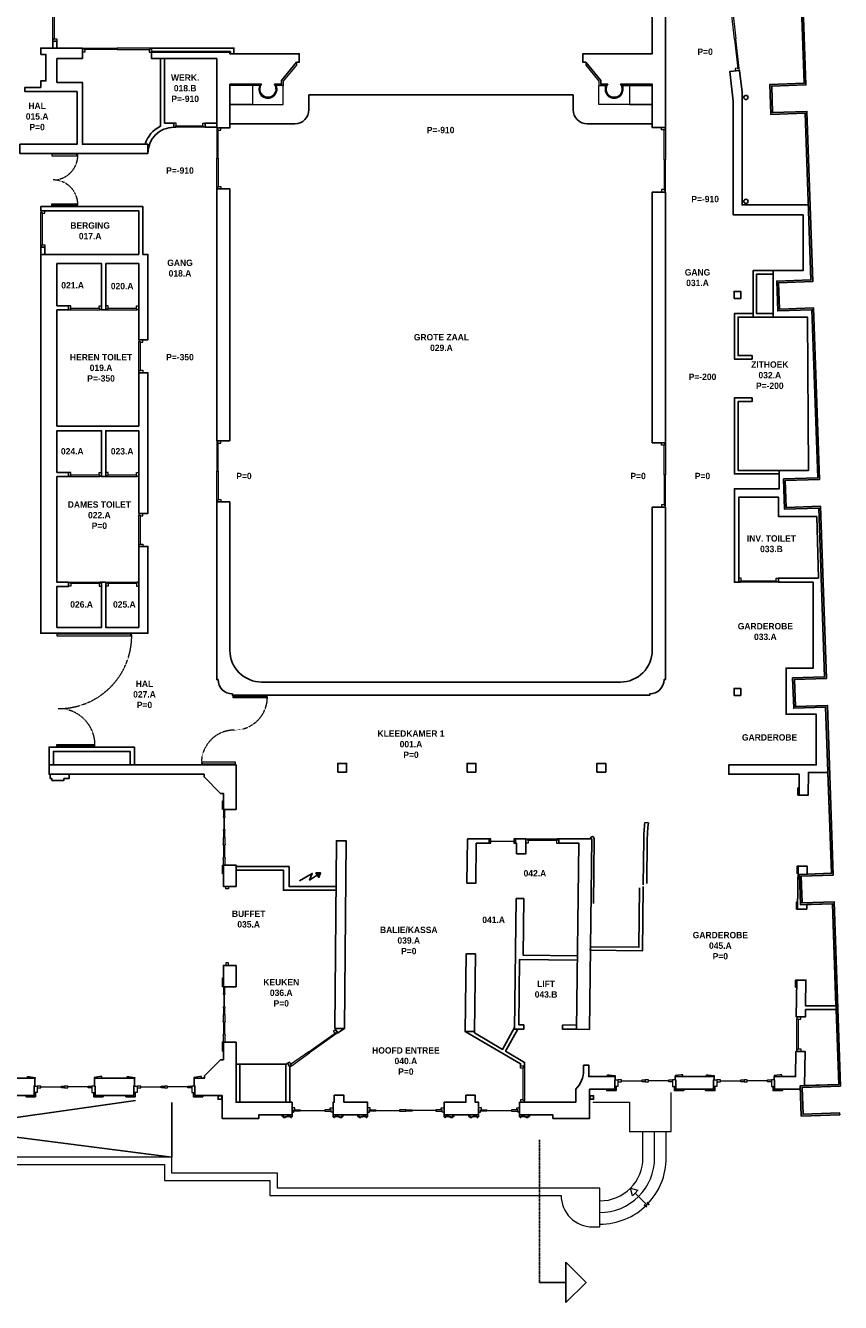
# Model space of a CAD drawing. Extents: x 14681 to 201383, y 146879 to 560554.
# Tile 5 of 15: x 46359 to 69458, y 499092 to 535261. Entities that reach past the tile are written whole.
import ezdxf

# ---------------------------------------------------------------- set-up
doc = ezdxf.new("R2010")
doc.units = 0
doc.header["$MEASUREMENT"] = 0
doc.linetypes.add('DASHDOT', pattern=[25.4, 12.7, -6.35, 0, -6.35])
doc.linetypes.add('HIDDEN', pattern=[9.525, 6.35, -3.175])
for name, color, linetype, lineweight in [('0.09', 7, 'CONTINUOUS', 9), ('0.25 GRIJS', 252, 'CONTINUOUS', 25), ('BESTAANDE KOZIJNEN', 5, 'CONTINUOUS', 13)]:
    doc.layers.add(name, color=color, linetype=linetype, lineweight=lineweight)
for name, color, linetype in [('0.18', 1, 'CONTINUOUS'), ('0.25', 2, 'CONTINUOUS'), ('DOORSNEDEN', 3, 'CONTINUOUS')]:
    doc.layers.add(name, color=color, linetype=linetype)
doc.layers.add('OMTREKLIJN', color=122, linetype='CONTINUOUS', plot=False)

# ---------------------------------------------------------------- blocks, each defined once
blk = doc.blocks.new('67114_dm1690_D')
at = {"layer": 'BESTAANDE KOZIJNEN'}
for points in [[(0, 1824), (0, 1772), (-40, 1772), (-40, 1757), (-114, 1757), (-114, 1824)], [(-40, 1772), (0, 1772), (0, 912), (-40, 912)], [(-40, 52), (0, 52), (0, 912), (-40, 912)], [(0, 0), (0, 52), (-40, 52), (-40, 67), (-114, 67), (-114, 0)]]:
    blk.add_lwpolyline(points, close=True, dxfattribs=at)
blk = doc.blocks.new('67114_dm1665_D')
at = {"layer": 'BESTAANDE KOZIJNEN'}
for points in [[(0, 1799), (0, 1747), (-40, 1747), (-40, 1732), (-114, 1732), (-114, 1799)], [(-40, 1747), (0, 1747), (0, 899.5), (-40, 899.5)], [(-40, 52), (0, 52), (0, 899.5), (-40, 899.5)], [(0, 0), (0, 52), (-40, 52), (-40, 67), (-114, 67), (-114, 0)]]:
    blk.add_lwpolyline(points, close=True, dxfattribs=at)
blk = doc.blocks.new('67114_dm800_L')
at = {"layer": 'BESTAANDE KOZIJNEN'}
for points in [[(0, 934), (0, 882), (-40, 882), (-40, 867), (-114, 867), (-114, 934)], [(-40, 882), (0, 882), (0, 52), (-40, 52)], [(0, 0), (0, 52), (-40, 52), (-40, 67), (-114, 67), (-114, 0)]]:
    blk.add_lwpolyline(points, close=True, dxfattribs=at)
blk = doc.blocks.new('67114_dm800_R')
at = {"layer": 'BESTAANDE KOZIJNEN'}
for points in [[(0, 934), (0, 882), (-40, 882), (-40, 867), (-114, 867), (-114, 934)], [(-40, 882), (0, 882), (0, 52), (-40, 52)], [(0, 0), (0, 52), (-40, 52), (-40, 67), (-114, 67), (-114, 0)]]:
    blk.add_lwpolyline(points, close=True, dxfattribs=at)
blk = doc.blocks.new('67114_dm900_L')
at = {"layer": 'BESTAANDE KOZIJNEN'}
for points in [[(0, 1034), (0, 982), (-40, 982), (-40, 967), (-114, 967), (-114, 1034)], [(-40, 982), (0, 982), (0, 52), (-40, 52)], [(0, 0), (0, 52), (-40, 52), (-40, 67), (-114, 67), (-114, 0)]]:
    blk.add_lwpolyline(points, close=True, dxfattribs=at)
blk = doc.blocks.new('67114_dm990_L')
at = {"layer": 'BESTAANDE KOZIJNEN'}
for points in [[(0, 1124), (0, 1072), (-40, 1072), (-40, 1057), (-114, 1057), (-114, 1124)], [(-40, 1072), (0, 1072), (0, 52), (-40, 52)], [(0, 0), (0, 52), (-40, 52), (-40, 67), (-114, 67), (-114, 0)]]:
    blk.add_lwpolyline(points, close=True, dxfattribs=at)
blk = doc.blocks.new('67114_dm1526_D')
at = {"layer": 'BESTAANDE KOZIJNEN'}
for points in [[(0, 1660), (0, 1608), (-40, 1608), (-40, 1593), (-114, 1593), (-114, 1660)], [(-40, 1608), (0, 1608), (0, 678), (-40, 678)], [(-40, 52), (0, 52), (0, 678), (-40, 678)], [(0, 0), (0, 52), (-40, 52), (-40, 67), (-114, 67), (-114, 0)]]:
    blk.add_lwpolyline(points, close=True, dxfattribs=at)
blk = doc.blocks.new('67114_dm1600_D')
at = {"layer": 'BESTAANDE KOZIJNEN'}
for points in [[(0, 1734), (0, 1682), (-40, 1682), (-40, 1667), (-114, 1667), (-114, 1734)], [(-40, 1682), (0, 1682), (0, 867), (-40, 867)], [(-40, 52), (0, 52), (0, 867), (-40, 867)], [(0, 0), (0, 52), (-40, 52), (-40, 67), (-114, 67), (-114, 0)]]:
    blk.add_lwpolyline(points, close=True, dxfattribs=at)
blk = doc.blocks.new('67114_dm1826_D')
at = {"layer": 'BESTAANDE KOZIJNEN'}
for points in [[(0, 1960), (0, 1908), (-40, 1908), (-40, 1893), (-114, 1893), (-114, 1960)], [(-40, 1908), (0, 1908), (0, 980), (-40, 980)], [(-40, 52), (0, 52), (0, 980), (-40, 980)], [(0, 0), (0, 52), (-40, 52), (-40, 67), (-114, 67), (-114, 0)]]:
    blk.add_lwpolyline(points, close=True, dxfattribs=at)
blk = doc.blocks.new('31-07')
at = {"layer": 'BESTAANDE KOZIJNEN'}
for points in [[(-580, 0), (-530, 0), (-530, 70), (-500, 70), (-500, 120), (-580, 120), (-580, 0)], [(-350, 50), (350, 50)], [(580, 0), (530, 0), (530, 70), (500, 70), (500, 120), (580, 120), (580, 0)]]:
    blk.add_lwpolyline(points, dxfattribs=at)
for points in [[(-530, 70), (-350, 70), (-350, 30), (-530, 30)], [(530, 70), (350, 70), (350, 30), (530, 30)]]:
    blk.add_lwpolyline(points, close=True, dxfattribs=at)
blk = doc.blocks.new('31-08')
at = {"layer": 'BESTAANDE KOZIJNEN'}
for points in [[(-1082.5, 0), (-1032.5, 0), (-1032.5, 70), (-1010, 70), (-1010, 120), (-1082.5, 120), (-1082.5, 0)], [(-852.5, 50), (-180, 50)], [(852.5, 50), (180, 50)], [(1082.5, 0), (1032.5, 0), (1032.5, 70), (1002.5, 70), (1002.5, 120), (1082.5, 120), (1082.5, 0)]]:
    blk.add_lwpolyline(points, dxfattribs=at)
for points in [[(-1032.5, 70), (-852.5, 70), (-852.5, 30), (-1032.5, 30)], [(0, 70), (-180, 70), (-180, 30), (0, 30)], [(0, 70), (180, 70), (180, 30), (0, 30)], [(1032.5, 70), (852.5, 70), (852.5, 30), (1032.5, 30)]]:
    blk.add_lwpolyline(points, close=True, dxfattribs=at)
blk = doc.blocks.new('31-06a')
at = {"layer": '0.25'}
for points in [[(-825, 50), (-825, 50), (-825, -70), (-1090, -70), (-1090, -30)], [(825, 50), (825, 50), (825, -70), (1090, -70), (1090, -30)]]:
    blk.add_lwpolyline(points, dxfattribs=at)
at = {"layer": 'BESTAANDE KOZIJNEN'}
for points in [[(-1053, 503.5), (-1003, 503.5), (-835, 478.5), (-835, 453.5), (-1053, 453.5), (-1053, 503.5)], [(1053, 503.5), (1003, 503.5), (835, 478.5), (835, 453.5), (1053, 453.5), (1053, 503.5)], [(-670, 208.5), (-90, 208.5)], [(0, 233.5), (0, 183.5), (-90, 183.5), (-90, 233.5), (0, 233.5), (0, 233.5)], [(0, 233.5), (0, 183.5), (90, 183.5), (90, 233.5), (0, 233.5), (0, 233.5)], [(670, 208.5), (90, 208.5)]]:
    blk.add_lwpolyline(points, dxfattribs=at)
for points in [[(-865, 233.5), (-775, 233.5), (-775, 183.5), (-775, 183.5), (-775, 50), (-865, 50)], [(-775, 183.5), (-670, 183.5), (-670, 233.5), (-775, 233.5)], [(775, 183.5), (670, 183.5), (670, 233.5), (775, 233.5)], [(865, 233.5), (775, 233.5), (775, 183.5), (775, 183.5), (775, 50), (865, 50)]]:
    blk.add_lwpolyline(points, close=True, dxfattribs=at)
blk = doc.blocks.new('31-06b')
at = {"layer": '0.25'}
for points in [[(-825, 50), (-825, 50), (-825, -70), (-1090, -70), (-1090, -30)], [(825, 50), (825, 50), (825, -70), (1090, -70), (1090, -30)]]:
    blk.add_lwpolyline(points, dxfattribs=at)
at = {"layer": 'BESTAANDE KOZIJNEN'}
for points in [[(-1068, 380), (-1018, 380), (-850, 355), (-850, 330), (-1068, 330), (-1068, 380)], [(1068, 380), (1018, 380), (850, 355), (850, 330), (1068, 330), (1068, 380)], [(-670, 208.5), (-90, 208.5)], [(0, 233.5), (0, 183.5), (-90, 183.5), (-90, 233.5), (0, 233.5), (0, 233.5)], [(0, 233.5), (0, 183.5), (90, 183.5), (90, 233.5), (0, 233.5), (0, 233.5)], [(670, 208.5), (90, 208.5)]]:
    blk.add_lwpolyline(points, dxfattribs=at)
for points in [[(-865, 233.5), (-775, 233.5), (-775, 183.5), (-775, 183.5), (-775, 50), (-865, 50)], [(-775, 183.5), (-670, 183.5), (-670, 233.5), (-775, 233.5)], [(775, 183.5), (670, 183.5), (670, 233.5), (775, 233.5)], [(865, 233.5), (775, 233.5), (775, 183.5), (775, 183.5), (775, 50), (865, 50)]]:
    blk.add_lwpolyline(points, close=True, dxfattribs=at)
blk = doc.blocks.new('67114_dm750_R')
at = {"layer": 'BESTAANDE KOZIJNEN'}
for points in [[(0, 884), (0, 832), (-40, 832), (-40, 817), (-114, 817), (-114, 884)], [(-40, 832), (0, 832), (0, 52), (-40, 52)], [(0, 0), (0, 52), (-40, 52), (-40, 67), (-114, 67), (-114, 0)]]:
    blk.add_lwpolyline(points, close=True, dxfattribs=at)

msp = doc.modelspace()

# ---------------------------------------------------------------- hatches: boundary and pattern name
at = {"layer": '0.25'}
msp.add_hatch(color=256, dxfattribs=at).paths.add_polyline_path([(69436, 504410), (68348, 504373), (68318, 505232), (69407, 505270), (69230, 510388), (68324, 510357), (68295, 511216), (69200, 511248), (69037, 515953), (68132, 515921), (68103, 516781), (69008, 516812), (68843, 521594), (67873, 521560), (67844, 522420), (68813, 522453), (68649, 527212), (67679, 527179), (67650, 528022), (68619, 528056), (68456, 532777), (67487, 532744), (67458, 533594), (68427, 533628), (68261, 538445), (67291, 538411), (67262, 539241), (68232, 539274), (68067, 544037), (67322, 544011), (67294, 544841), (68039, 544866), (67918, 548354), (49389, 547579), (49389, 554055), (36359, 554055), (36359, 558264), (36409, 558264), (36409, 554105), (49439, 554105), (49439, 547631), (67966, 548406), (68090, 544818), (67345, 544792), (67370, 544063), (68116, 544089), (68284, 539226), (67314, 539193), (67339, 538463), (68309, 538496), (68479, 533579), (67509, 533546), (67535, 532795), (68505, 532829), (68671, 528008), (67702, 527974), (67727, 527231), (68697, 527264), (68865, 522405), (67895, 522372), (67921, 521612), (68891, 521645), (69059, 516764), (68154, 516733), (68180, 515973), (69086, 516004), (69252, 511199), (68346, 511168), (68373, 510409), (69278, 510440), (69458, 505221), (68370, 505184), (68396, 504424), (69434, 504460)])

# ---------------------------------------------------------------- linework, layer by layer
at = {"layer": '0.09'}
for points in [[(54037, 534220), (54037, 534141), (53662, 533682), (53662, 533550), (53662, 533550)], [(62237, 534220), (62237, 534141), (62611, 533682), (62611, 533550), (62611, 533550)], [(52991, 533559), (52152, 533559)], [(52797, 533559), (52797, 533027), (53230, 533027), (53662, 533027), (53662, 533550)], [(53653, 533559), (53469, 533559)], [(63476, 533559), (63476, 533027), (63043, 533027), (62611, 533027), (62611, 533550)], [(62620, 533559), (62804, 533559)], [(63282, 533559), (64122, 533559)], [(62439, 504765), (63476, 504765), (63476, 503933), (64657, 503933), (64657, 505042)], [(63969, 501931), (64040, 501861), (64004, 501896), (63934, 501825), (63969, 501790), (63898, 501861), (63934, 501825), (63969, 501861), (63638, 502192), (63560, 502114), (63502, 502327), (63716, 502270), (63638, 502192)]]:
    msp.add_lwpolyline(points, dxfattribs=at)
for points in [[(62639, 501970, 0.414214), (63860, 503191), (63860, 503933)], [(62639, 501640, 0.414214), (64190, 503191), (64190, 503933)], [(62639, 501310, 0.414214), (64520, 503191), (64520, 503933)]]:
    msp.add_lwpolyline(points, format="xyb", dxfattribs=at)
msp.add_lwpolyline([(44030, 503000), (50298, 503000), (50298, 502544), (53287, 502544), (53287, 502124), (61539, 502124, 0.414214), (62429, 501234), (62639, 501234), (62639, 502334), (53497, 502334), (53497, 502754), (50508, 502754), (50508, 503210), (44030, 503210)], format="xyb", close=True, dxfattribs=at)
msp.add_circle((53855, 505524), 5.216092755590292e-12, dxfattribs=at)
for centre in [(53230, 533460), (63043, 533460)]:
    msp.add_arc(centre, 259, 157.5349, 22.4651, dxfattribs=at)
at = {"layer": '0.09', "linetype": 'HIDDEN'}
for centre, radius, start, end in [((47139, 531591), 703, 270, 0), ((47139, 530185), 703, 0, 90), ((47302, 517980), 2067, 269.5598, 0.4402), ((52279, 516240), 935, 270, 0), ((47294, 514879), 1034, 359.5598, 90.4402), ((52279, 514370), 935, 90, 180)]:
    msp.add_arc(centre, radius, start, end, dxfattribs=at)
at = {"layer": '0.18'}
for points in [[(54392, 533300), (54392, 532874, -0.414214), (53997, 532480), (52152, 532480)], [(61882, 533300), (61882, 532874, 0.414214), (62276, 532480), (64122, 532480)], [(63865, 510918), (63881, 512201, -0.027307), (63914, 512687), (64013, 512675, 0.027307), (63981, 512200), (63966, 510956)], [(62454, 510393), (62476, 512238, 1), (62376, 512240), (62376, 512220)]]:
    msp.add_lwpolyline(points, format="xyb", dxfattribs=at)
for points in [[(61882, 533300), (54392, 533300)], [(67553, 527003), (66980, 527003), (66980, 528322), (67553, 528322)], [(67553, 527103), (67080, 527103), (67080, 528222), (67553, 528222)], [(66980, 527003), (66554, 527003), (66554, 525912), (66953, 525912), (66954, 525812), (66454, 525812), (66454, 527103), (66980, 527103)], [(67722, 522662), (66554, 522662), (66554, 524612), (66953, 524612), (66954, 524712), (66454, 524712), (66454, 522562), (67722, 522562)]]:
    msp.add_lwpolyline(points, dxfattribs=at)
at = {"layer": '0.18', "linetype": 'Continuous', "ltscale": 0.2}
for points in [[(52797, 533027), (52152, 533027)], [(63476, 533027), (64122, 533027)]]:
    msp.add_lwpolyline(points, dxfattribs=at)
at = {"layer": '0.18'}
msp.add_lwpolyline([(52434, 505843), (53735, 505843), (53735, 504763), (52434, 504763)], close=True, dxfattribs=at)
at = {"layer": '0.25'}
for points in [[(68309, 538496), (68479, 533579), (67509, 533546), (67535, 532795), (68505, 532829), (68671, 528008), (67702, 527974), (67727, 527231), (68697, 527264), (68865, 522405), (67895, 522372), (67921, 521612), (68891, 521645), (69059, 516764), (68154, 516733), (68180, 515973), (69086, 516004), (69252, 511199), (68346, 511168), (68373, 510409), (69278, 510440), (69458, 505221), (68370, 505184), (68396, 504424), (69434, 504460), (69436, 504410), (68348, 504373), (68318, 505232), (69407, 505270), (69230, 510388), (68324, 510357), (68295, 511216), (69200, 511248), (69037, 515953), (68132, 515921), (68103, 516781), (69008, 516812), (68843, 521594), (67873, 521560), (67844, 522420), (68813, 522453), (68649, 527212), (67679, 527179), (67650, 528022), (68619, 528056), (68456, 532777), (67487, 532744), (67458, 533594), (68427, 533628), (68261, 538445)], [(47249, 534625), (47249, 534819), (47129, 534819), (47129, 534625)], [(49932, 534511), (49932, 534326), (51777, 534326)], [(69101, 514105), (68551, 514105), (68543, 513465), (68283, 513465), (68290, 514056), (66292, 514056), (66292, 514316), (68772, 514316), (68772, 515753), (67916, 515753), (67916, 517059), (68686, 517059), (68686, 519492), (67698, 519492), (67698, 519612), (68831, 519612), (68784, 521351), (67704, 521351), (67704, 521901), (66574, 521901), (66574, 519492), (66454, 519492), (66454, 522142), (67722, 522142), (67722, 522662), (68552, 522662), (68523, 527003), (67553, 527003), (67553, 528322), (68400, 528322), (68400, 529898), (66417, 529898), (66417, 533115), (66319, 533956), (66597, 533988), (66669, 533372), (66669, 530178), (68546, 530178)], [(51777, 532380), (51450, 532380), (51450, 532500), (51777, 532500)], [(46789, 528779), (46789, 528981), (46909, 528981), (46909, 528779)], [(49445, 514320), (49445, 514821), (47029, 514821), (47029, 514320)], [(49325, 514320), (49325, 514701), (47149, 514701), (47149, 514320)], [(47059, 514056), (47059, 513931), (47109, 513931), (47109, 513881), (47449, 513881), (47449, 513931), (47594, 513931), (47594, 514056)], [(69101, 514105), (69200, 511248), (68515, 511224), (68518, 511448), (68258, 511448), (68243, 510233), (68503, 510233), (68503, 510363), (69230, 510388), (69330, 507490), (68469, 507490), (68478, 508223), (68218, 508223), (68205, 507179), (68465, 507179), (68468, 507390), (69333, 507390), (69407, 505270), (68441, 505236), (68453, 506205), (68193, 506205), (68184, 505492), (67574, 505492), (67574, 505395), (67589, 505395), (67589, 505132), (68322, 505132), (68322, 505132)], [(52329, 511437), (53829, 511437), (53829, 510870), (55159, 510870)], [(52329, 511337), (53670, 511337), (53670, 510770), (55158, 510770)], [(54124, 511039), (54484, 511246), (54409, 511054), (54721, 511261), (54669, 511131), (54591, 511261), (54721, 511261)], [(63765, 510838), (63744, 509153), (62369, 509170), (62368, 509070), (63843, 509051), (63865, 510875)], [(62004, 508788), (60364, 508808), (60342, 506953), (60482, 506952), (60480, 506832), (60220, 506833), (60266, 510533), (60481, 510530), (60461, 508930), (62006, 508908)], [(55400, 506848), (55209, 506729), (55139, 506827), (55168, 506848)], [(60391, 505797), (60391, 505855), (58820, 506763)], [(59085, 506763), (59085, 506731), (59881, 506261), (60221, 506880)], [(60505, 505797), (60505, 505893), (59966, 506210), (60310, 506832)], [(61980, 506952), (61580, 506951), (61580, 506831), (61980, 506832)], [(52434, 505843), (52329, 505843)]]:
    msp.add_lwpolyline(points, dxfattribs=at)
for points in [[(64881, 535801), (64122, 535713), (64122, 534460), (62157, 534460), (62157, 534220), (62237, 534220), (62661, 533700), (62661, 533600), (62861, 533600, 2.027588), (63226, 533600), (64122, 533600), (64122, 532370), (64497, 532370), (64497, 535555), (64904, 535602)], [(54037, 534220), (54117, 534220), (54117, 534460), (52152, 534460), (52152, 534511), (49932, 534511), (49932, 534326), (51777, 534326), (51777, 534220), (51777, 532367), (52152, 532367), (52152, 533600), (53047, 533600, 2.027588), (53412, 533600), (53612, 533600), (53612, 533700)], [(52152, 521768), (51777, 521768), (51777, 516735), (51817, 516735, 0.414214), (52222, 516330), (52222, 516290), (64052, 516290), (64052, 516330, 0.414214), (64457, 516735), (64497, 516735), (64497, 521621), (64122, 521621), (64122, 517565, -0.414214), (63222, 516665), (53052, 516665, -0.414214), (52152, 517565)], [(63059, 505395), (63074, 505395), (63074, 505492), (62324, 505492), (62328, 505812), (62178, 505811), (62179, 505667, -0.1987), (61959, 505137), (61955, 504763), (60361, 504763), (60361, 504403), (61309, 504403), (61309, 504303), (62349, 504303), (62349, 505132), (63059, 505132)], [(53916, 504403), (53636, 504403), (53636, 504363), (53676, 504363), (53676, 504328), (53706, 504328), (53706, 504338, 2.414214), (53716, 504348), (53736, 504348, -0.414214), (53741, 504353), (53766, 504353), (53766, 504358), (53796, 504358), (53796, 504363), (53856, 504363), (53856, 504358), (53866, 504358), (53866, 504353), (53871, 504353, -0.414214), (53876, 504348), (53882, 504348), (53882, 504347, 0.800379), (53886, 504328, 0.800379), (53890, 504347), (53890, 504348), (53896, 504348, -0.414214), (53901, 504353), (53906, 504353), (53906, 504358), (53916, 504358), (53916, 504363)], [(55076, 504403), (55356, 504403), (55356, 504363), (55316, 504363), (55316, 504328), (55286, 504328), (55286, 504338, -2.414214), (55276, 504348), (55256, 504348, 0.414214), (55251, 504353), (55226, 504353), (55226, 504358), (55196, 504358), (55196, 504363), (55136, 504363), (55136, 504358), (55126, 504358), (55126, 504353), (55121, 504353, 0.414214), (55116, 504348), (55110, 504348), (55110, 504347, -0.800379), (55106, 504328, -0.800379), (55102, 504347), (55102, 504348), (55096, 504348, 0.414214), (55091, 504353), (55086, 504353), (55086, 504358), (55076, 504358), (55076, 504363)], [(56056, 504403), (55776, 504403), (55776, 504363), (55816, 504363), (55816, 504328), (55846, 504328), (55846, 504338, 2.414214), (55856, 504348), (55876, 504348, -0.414214), (55881, 504353), (55906, 504353), (55906, 504358), (55936, 504358), (55936, 504363), (55996, 504363), (55996, 504358), (56006, 504358), (56006, 504353), (56011, 504353, -0.414214), (56016, 504348), (56022, 504348), (56022, 504347, 0.800379), (56026, 504328, 0.800379), (56030, 504347), (56030, 504348), (56036, 504348, -0.414214), (56041, 504353), (56046, 504353), (56046, 504358), (56056, 504358), (56056, 504363)], [(58221, 504403), (58501, 504403), (58501, 504363), (58461, 504363), (58461, 504328), (58431, 504328), (58431, 504338, -2.414214), (58421, 504348), (58401, 504348, 0.414214), (58396, 504353), (58371, 504353), (58371, 504358), (58341, 504358), (58341, 504363), (58281, 504363), (58281, 504358), (58271, 504358), (58271, 504353), (58266, 504353, 0.414214), (58261, 504348), (58255, 504348), (58255, 504347, -0.800379), (58251, 504328, -0.800379), (58247, 504347), (58247, 504348), (58241, 504348, 0.414214), (58236, 504353), (58231, 504353), (58231, 504358), (58221, 504358), (58221, 504363)], [(59201, 504403), (58921, 504403), (58921, 504363), (58961, 504363), (58961, 504328), (58991, 504328), (58991, 504338, 2.414214), (59001, 504348), (59021, 504348, -0.414214), (59026, 504353), (59051, 504353), (59051, 504358), (59081, 504358), (59081, 504363), (59141, 504363), (59141, 504358), (59151, 504358), (59151, 504353), (59156, 504353, -0.414214), (59161, 504348), (59167, 504348), (59167, 504347, 0.800379), (59171, 504328, 0.800379), (59175, 504347), (59175, 504348), (59181, 504348, -0.414214), (59186, 504353), (59191, 504353), (59191, 504358), (59201, 504358), (59201, 504363)], [(60361, 504403), (60641, 504403), (60641, 504363), (60601, 504363), (60601, 504328), (60571, 504328), (60571, 504338, -2.414214), (60561, 504348), (60541, 504348, 0.414214), (60536, 504353), (60511, 504353), (60511, 504358), (60481, 504358), (60481, 504363), (60421, 504363), (60421, 504358), (60411, 504358), (60411, 504353), (60406, 504353, 0.414214), (60401, 504348), (60395, 504348), (60395, 504347, -0.800379), (60391, 504328, -0.800379), (60387, 504347), (60387, 504348), (60381, 504348, 0.414214), (60376, 504353), (60371, 504353), (60371, 504358), (60361, 504358), (60361, 504363)]]:
    msp.add_lwpolyline(points, format="xyb", close=True, dxfattribs=at)
for points in [[(46789, 534442), (46789, 534625), (47249, 534625), (47972, 534625), (47972, 534326), (47249, 534326), (47249, 533650), (47972, 533650), (47972, 531901), (49827, 531901), (49827, 531641), (46199, 531641), (46199, 531901), (47822, 531901), (47822, 533390), (46343, 533390), (46343, 533510), (46789, 533510), (46789, 533692), (46939, 533692), (46939, 534442)], [(49932, 534625), (52268, 534625), (52268, 534625), (52268, 534460), (52168, 534460), (52168, 534525), (49932, 534525)], [(52152, 523502), (52152, 530633), (51777, 530633), (51777, 523502)], [(64497, 523445), (64122, 523445), (64122, 530546), (64497, 530546)], [(49567, 528779), (46789, 528779), (46789, 518046), (49827, 518046), (49827, 520506), (49567, 520506), (49567, 518212), (48633, 518212), (48633, 519493), (48513, 519493), (48513, 518212), (47249, 518212), (47249, 519373), (47579, 519373), (47579, 519493), (47249, 519493), (47249, 522484), (47579, 522484), (47579, 522604), (47249, 522604), (47249, 523784), (48513, 523784), (48513, 522484), (48633, 522484), (48633, 523784), (49567, 523784), (49567, 521440), (49827, 521440), (49827, 525428), (49567, 525428), (49567, 523916), (47249, 523916), (47249, 527204), (47579, 527204), (47579, 527324), (47249, 527324), (47249, 528519), (48513, 528519), (48513, 527204), (48633, 527204), (48633, 528519), (49567, 528519), (49567, 526362), (49827, 526362), (49827, 528779), (49687, 528779), (49687, 530135), (46789, 530135), (46789, 530015), (49567, 530015)], [(66442, 527528), (66632, 527528), (66632, 527728), (66442, 527728)], [(66442, 516285), (66632, 516285), (66632, 516485), (66442, 516485)], [(55207, 514113), (55457, 514113), (55457, 514363), (55207, 514363)], [(58877, 514113), (59127, 514113), (59127, 514363), (58877, 514363)], [(62557, 514113), (62807, 514113), (62807, 514363), (62557, 514363)], [(52329, 513051), (51969, 513051), (51969, 513513), (51884, 513513), (51420, 513976), (51420, 514056), (47029, 514056), (47029, 514316), (52329, 514316)], [(68283, 513665), (68253, 513665), (68253, 513465), (68283, 513465)], [(55125, 506850), (55400, 506848), (55444, 512169), (55169, 512169)], [(58872, 510970), (59122, 510967), (59136, 512100), (59501, 512100), (59501, 512220), (58888, 512220)], [(60251, 512220), (60542, 512220), (60536, 511799), (60276, 511803), (60280, 512100), (60251, 512100)], [(61476, 512100), (61476, 512220), (62407, 512220), (62340, 506827), (61980, 506831), (62045, 512100)], [(52329, 511481), (51969, 511481), (51969, 511231), (51969, 510876), (52329, 510876)], [(68258, 511248), (68228, 511248), (68228, 511448), (68258, 511448)], [(68243, 510433), (68213, 510433), (68213, 510233), (68243, 510233)], [(58847, 508970), (59112, 508967), (59085, 506763), (58820, 506763)], [(52329, 508641), (51969, 508641), (51969, 508036), (52009, 508036), (52329, 508036)], [(68218, 508223), (68188, 508223), (68188, 508023), (68218, 508023)], [(52329, 506466), (52329, 504763), (52329, 504763), (53916, 504763), (53916, 504403), (52969, 504403), (52969, 504303), (51929, 504303), (51929, 504959), (51159, 504959), (51159, 505223), (51139, 505223), (51139, 505443), (51429, 505443), (51429, 505508), (51889, 505967), (51969, 505967), (51969, 506466)], [(51969, 506216), (51939, 506216), (51939, 506466), (51969, 506466)], [(53735, 504763), (53735, 505830), (53786, 505866), (53855, 505768), (53855, 504763)], [(43398, 505443), (46621, 505443), (46621, 505223), (46601, 505223), (46601, 504959), (45829, 504959), (45829, 504859), (45829, 504859), (45829, 504859), (45829, 504859), (43418, 504859), (43418, 505123), (43398, 505123)], [(49449, 505443), (49449, 505223), (49429, 505223), (49429, 504959), (48331, 504959), (48331, 505223), (48311, 505223), (48311, 505443)], [(65859, 505132), (65859, 505395), (65874, 505395), (65874, 505492), (64774, 505492), (64774, 505395), (64789, 505395), (64789, 505132)], [(51919, 504949), (51819, 504949), (51819, 504849), (51919, 504849)], [(55076, 504403), (55076, 504763), (55108, 504763), (55109, 504963), (55384, 504963), (55383, 504763), (56056, 504763), (56056, 504403)], [(58221, 504403), (58221, 504763), (58841, 504763), (58841, 504963), (59106, 504963), (59106, 504763), (59201, 504763), (59201, 504403)], [(62359, 504949), (62459, 504949), (62459, 504849), (62359, 504849)]]:
    msp.add_lwpolyline(points, close=True, dxfattribs=at)
for points in [[(49747, 531901, -0.202333), (50181, 532409), (50181, 534326)], [(51777, 534326), (50301, 534326), (50301, 532500), (50566, 532500), (50566, 532380, 0.414214), (49827, 531641)]]:
    msp.add_lwpolyline(points, format="xyb", dxfattribs=at)
for centre in [(66777, 533223), (66777, 530281)]:
    msp.add_circle(centre, 60, dxfattribs=at)
at = {"layer": '0.25 GRIJS'}
for points in [[(50508, 503210), (44030, 504035), (49474, 504812)], [(50508, 503210), (50508, 504759)]]:
    msp.add_lwpolyline(points, dxfattribs=at)
at = {"layer": 'BESTAANDE KOZIJNEN'}
for points in [[(47104, 531616), (47104, 531566), (47817, 531566), (47817, 531616)], [(47104, 530160), (47104, 530210), (47817, 530210), (47817, 530160)], [(47244, 518021), (47244, 517971), (49344, 517971), (49344, 518021)], [(52244, 516215), (52244, 516265), (53189, 516265), (53189, 516215)], [(47244, 514846), (47244, 514896), (48303, 514896), (48303, 514846)], [(52314, 514345), (52314, 514395), (51369, 514395), (51369, 514345)], [(51969, 513051), (51939, 513051), (51939, 513301), (51969, 513301)], [(52001, 512829), (52014, 512841), (52014, 512861), (52009, 512861), (52009, 513051), (51969, 513051), (51969, 512861), (51964, 512861), (51964, 512841), (51977, 512829), (51977, 512488), (51964, 512476), (51964, 512456), (51969, 512456), (51969, 512266), (52009, 512266), (52009, 512456), (52014, 512456), (52014, 512476), (52001, 512488)], [(52001, 511703), (52014, 511691), (52014, 511671), (52009, 511671), (52009, 511481), (51969, 511481), (51969, 511671), (51964, 511671), (51964, 511691), (51977, 511703), (51977, 512044), (51964, 512056), (51964, 512076), (51969, 512076), (51969, 512266), (52009, 512266), (52009, 512076), (52014, 512076), (52014, 512056), (52001, 512044)], [(59551, 512220), (59501, 512220), (59501, 512106), (59551, 512106)], [(60251, 512220), (60201, 512220), (60201, 512106), (60251, 512106)], [(51969, 511231), (51939, 511231), (51939, 511481), (51969, 511481)], [(52039, 510876), (52109, 510876), (52109, 510806), (52039, 510806)], [(52039, 508641), (52109, 508641), (52109, 508711), (52039, 508711)], [(51969, 508036), (51939, 508036), (51939, 508286), (51969, 508286)], [(52001, 507814), (52014, 507826), (52014, 507846), (52009, 507846), (52009, 508036), (51969, 508036), (51969, 507846), (51964, 507846), (51964, 507826), (51977, 507814), (51977, 507473), (51964, 507461), (51964, 507441), (51969, 507441), (51969, 507251), (52009, 507251), (52009, 507441), (52014, 507441), (52014, 507461), (52001, 507473)], [(52001, 506688), (52014, 506676), (52014, 506656), (52009, 506656), (52009, 506466), (51969, 506466), (51969, 506656), (51964, 506656), (51964, 506676), (51977, 506688), (51977, 507029), (51964, 507041), (51964, 507061), (51969, 507061), (51969, 507251), (52009, 507251), (52009, 507061), (52014, 507061), (52014, 507041), (52001, 507029)], [(68219, 507179), (68219, 507127), (68259, 507127), (68259, 507112), (68333, 507112), (68333, 507179)], [(68259, 506257), (68219, 506257), (68219, 507127), (68259, 507127)], [(51969, 506466), (51939, 506466), (51939, 506216), (51969, 506216)], [(68219, 506205), (68219, 506257), (68259, 506257), (68259, 506272), (68333, 506272), (68333, 506205)]]:
    msp.add_lwpolyline(points, close=True, dxfattribs=at)
msp.add_lwpolyline([(59551, 512163), (60201, 512163)], dxfattribs=at)
for centre, start, end in [((47817, 531591), 270, 90), ((47817, 530185), 270, 90), ((49344, 517996), 270, 90), ((53189, 516240), 270, 90), ((48303, 514871), 270, 90), ((51369, 514370), 90, 270)]:
    msp.add_arc(centre, 25, start, end, dxfattribs=at)
at = {"layer": 'DOORSNEDEN', "linetype": 'DASHDOT'}
msp.add_lwpolyline([(60930, 499662), (60930, 503696)], dxfattribs=at)
at = {"layer": 'DOORSNEDEN', "linetype": 'Continuous', "ltscale": 0.2}
for points in [[(61678, 500231), (61678, 499092)], [(61678, 500231), (62248, 499662), (61678, 499092)], [(61678, 499662), (60930, 499662)]]:
    msp.add_lwpolyline(points, dxfattribs=at)
at = {"layer": 'OMTREKLIJN'}
for points in [[(49449, 505443), (49449, 505223), (49429, 505223), (49429, 504959)], [(51139, 505443), (51139, 505223), (51159, 505223), (51159, 504959)]]:
    msp.add_lwpolyline(points, dxfattribs=at)

# ---------------------------------------------------------------- block references
at = {"layer": '0.09'}
for name, p, rotation in [('67114_dm750_R', (50566, 532380), 270), ('67114_dm900_L', (46789, 530015), 180)]:
    msp.add_blockref(name, p, dxfattribs=dict(at, rotation=rotation))
at = {"layer": 'BESTAANDE KOZIJNEN', "xscale": -1}
msp.add_blockref('67114_dm1600_D', (47135, 534819), dxfattribs=at)
at = {"layer": 'BESTAANDE KOZIJNEN'}
for name, p, rotation in [('67114_dm1665_D', (66597, 533988), 6.635212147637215), ('67114_dm1826_D', (49932, 534625), 90), ('67114_dm1600_D', (51777, 532367), 180), ('67114_dm800_L', (49567, 526362), 180), ('67114_dm1600_D', (51777, 523502), 180), ('67114_dm800_L', (49567, 521440), 180), ('67114_dm800_R', (48513, 519493), 90), ('67114_dm800_L', (49567, 519493), 90), ('67114_dm990_L', (66574, 519492), 270), ('67114_dm800_L', (61476, 512220), 90), ('67114_dm1526_D', (53855, 505768), 305.3919260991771)]:
    msp.add_blockref(name, p, dxfattribs=dict(at, rotation=rotation))
for name, p in [('67114_dm1690_D', (64497, 530546)), ('67114_dm1690_D', (64497, 521621)), ('67114_dm900_L', (60505, 504763)), ('31-06a', (47466, 504989)), ('31-06a', (50294, 504989)), ('31-06b', (63924, 505162)), ('31-06b', (66724, 505162)), ('31-07', (54496, 504483)), ('31-08', (57139, 504483)), ('31-07', (59781, 504483))]:
    msp.add_blockref(name, p, dxfattribs=at)
at = {"layer": 'BESTAANDE KOZIJNEN', "xscale": -1, "rotation": 90}
for name, p in [('67114_dm800_R', (48513, 527204)), ('67114_dm800_L', (49567, 527204)), ('67114_dm800_R', (48513, 522484)), ('67114_dm800_L', (49567, 522484))]:
    msp.add_blockref(name, p, dxfattribs=at)

# ---------------------------------------------------------------- texts
at = {"layer": '0.09', "char_height": 180, "width": 3040.82, "attachment_point": 5}
for s, insert in [('{\\fGoudy Old Style|b1|i0|c0|p18;P=0}', (65622, 534519)), ('{\\fGoudy Old Style|b1|i0|c0|p18;WERK.\\P018.B\\PP=-910}', (50884, 533485)), ('{\\fGoudy Old Style|b1|i0|c0|p18;HAL\\P015.A\\PP=0}', (46688, 532685)), ('{\\fGoudy Old Style|b1|i0|c0|p18;P=-910}', (58124, 532300)), ('{\\fGoudy Old Style|b1|i0|c0|p18;P=-910}', (50737, 531154)), ('{\\fGoudy Old Style|b1|i0|c0|p18;P=-910}', (65622, 530346)), ('{\\fGoudy Old Style|b1|i0|c0|p18;BERGING\\P017.A}', (48191, 529446)), ('{\\fGoudy Old Style|b1|i0|c0|p18;GANG\\P018.A}', (50737, 528390)), ('{\\fGoudy Old Style|b1|i0|c0|p18;GANG\\P031.A}', (65406, 528119)), ('{\\fGoudy Old Style|b1|i0|c0|p18;021.A}', (47694, 527902)), ('{\\fGoudy Old Style|b1|i0|c0|p18;020.A}', (49098, 527880)), ('{\\fGoudy Old Style|b1|i0|c0|p18;GROTE ZAAL\\P029.A}', (58148, 526281)), ('{\\fGoudy Old Style|b1|i0|c0|p18;HEREN TOILET\\P019.A\\PP=-350}', (48500, 525565)), ('{\\fGoudy Old Style|b1|i0|c0|p18;P=-350}', (50737, 525867)), ('{\\fGoudy Old Style|b1|i0|c0|p18;ZITHOEK\\P032.A\\PP=-200}', (67455, 525357)), ('{\\fGoudy Old Style|b1|i0|c0|p18;P=-200}', (65548, 525310)), ('{\\fGoudy Old Style|b1|i0|c0|p18;024.A}', (47684, 523200)), ('{\\fGoudy Old Style|b1|i0|c0|p18;023.A}', (49098, 523200)), ('{\\fGoudy Old Style|b1|i0|c0|p18;P=0}', (52551, 522501)), ('{\\fGoudy Old Style|b1|i0|c0|p18;P=0}', (63722, 522501)), ('{\\fGoudy Old Style|b1|i0|c0|p18;P=0}', (65548, 522501)), ('{\\fGoudy Old Style|b1|i0|c0|p18;DAMES TOILET\\P022.A\\PP=0}', (48452, 521392)), ('{\\fGoudy Old Style|b1|i0|c0|p18;INV. TOILET\\P033.B}', (67501, 520583)), ('{\\fGoudy Old Style|b1|i0|c0|p18;026.A}', (47948, 518863)), ('{\\fGoudy Old Style|b1|i0|c0|p18;025.A}', (49161, 518863)), ('{\\fGoudy Old Style|b1|i0|c0|p18;GARDEROBE\\P033.A}', (67329, 518095)), ('{\\fGoudy Old Style|b1|i0|c0|p18;HAL\\P027.A\\PP=0}', (49731, 516316)), ('{\\fGoudy Old Style|b1|i0|c0|p18;KLEEDKAMER 1\\P001.A\\PP=0}', (57285, 514905)), ('{\\fGoudy Old Style|b1|i0|c0|p18;GARDEROBE}', (67448, 515097)), ('{\\fGoudy Old Style|b1|i0|c0|p18;042.A}', (60798, 511247)), ('{\\fGoudy Old Style|b1|i0|c0|p18;BUFFET\\P035.A}', (52684, 509951)), ('{\\fGoudy Old Style|b1|i0|c0|p18;041.A}', (59627, 509930)), ('{\\fGoudy Old Style|b1|i0|c0|p18;BALIE/KASSA\\P039.A\\PP=0}', (57222, 509344)), ('{\\fGoudy Old Style|b1|i0|c0|p18;GARDEROBE\\P045.A\\PP=0}', (66053, 509197)), ('{\\fGoudy Old Style|b1|i0|c0|p18;KEUKEN\\P036.A\\PP=0}', (53607, 507863)), ('{\\fGoudy Old Style|b1|i0|c0|p18;LIFT\\P043.B}', (61113, 507966)), ('{\\fGoudy Old Style|b1|i0|c0|p18;HOOFD ENTREE\\P040.A\\PP=0}', (57140, 505931))]:
    msp.add_mtext(s, dxfattribs=dict(at, insert=insert))

doc.saveas('drawing.dxf')
